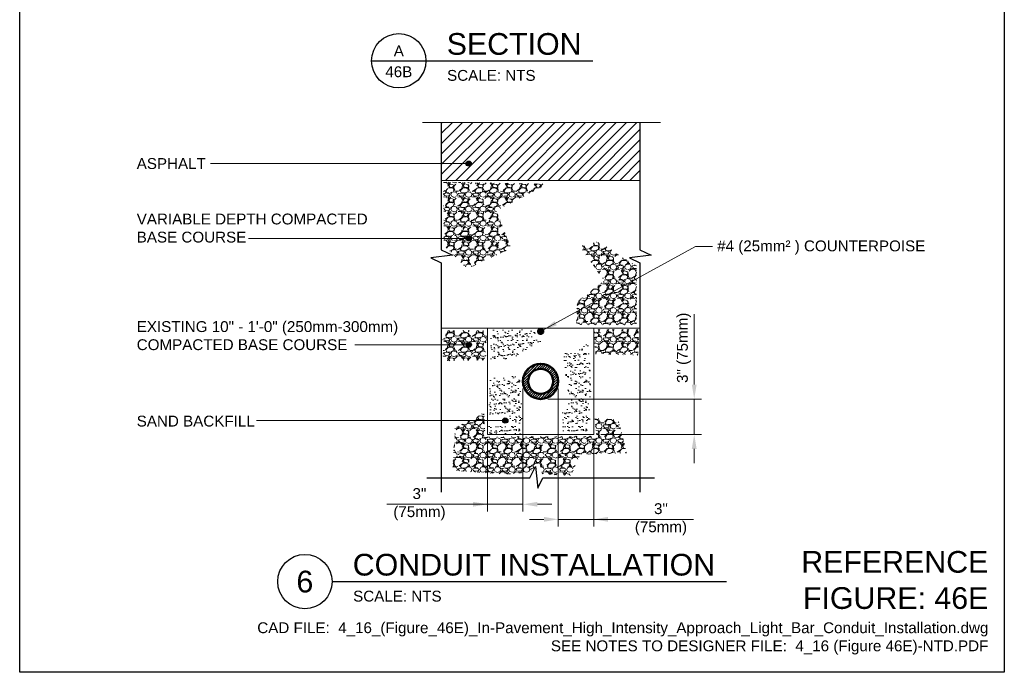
# Model space of a CAD drawing. Header units: inches. Extents: x 0 to 21.3, y 0 to 11.
# Tile 1 of 3: x 0 to 8.5, y 0 to 5.6. Entities that reach past the tile are written whole.
import ezdxf
from ezdxf.enums import TextEntityAlignment as Align

# ---------------------------------------------------------------- set-up
doc = ezdxf.new("R2010")
doc.units = ezdxf.units.IN
doc.header["$LTSCALE"] = 0.5
doc.header["$MEASUREMENT"] = 0
doc.header["$PDSIZE"] = 2
doc.layers.get('0').update_dxf_attribs({"linetype": 'CONTINUOUS', "lineweight": 35})
doc.layers.get('DEFPOINTS').update_dxf_attribs({"linetype": 'CONTINUOUS', "lineweight": 35})
for name, color, linetype, lineweight in [('C-PVMT-ASPH', 8, 'CONTINUOUS', 18), ('C-PVMT-PATT', 8, 'CONTINUOUS', 18), ('E-GRND-EQUI', 83, 'CONTINUOUS', 50), ('E-POWR-CNDT', 83, 'CONTINUOUS', 50), ('G-ANNO-PATT', 252, 'CONTINUOUS', 18), ('G-ANNO-RDME', 5, 'CONTINUOUS', 18)]:
    doc.layers.add(name, color=color, linetype=linetype, lineweight=lineweight)
for name, color, linetype in [('G-ANNO-DIMS', 7, 'CONTINUOUS'), ('G-ANNO-SYMB', 6, 'CONTINUOUS'), ('G-ANNO-TEXT', 7, 'CONTINUOUS'), ('G-ANNO-TEXT @ 1', 7, 'CONTINUOUS'), ('G-ANNO-TTLB', 7, 'CONTINUOUS')]:
    doc.layers.add(name, color=color, linetype=linetype)
doc.styles.add('00-E-TITLE-1_1', font='arial.ttf', dxfattribs={"height": 0.1875})
doc.styles.add('01-E-BLDG-1_1', font='arial.ttf', dxfattribs={"height": 0.09375})
doc.styles.add('ARIAL', font='arial.ttf')
doc.dimstyles.new('01-E-BLDG-1_1', dxfattribs={"dimtxt": 0.09375, "dimasz": 0.125, "dimexe": 0.0625, "dimexo": 0.0625, "dimgap": 0.0625, "dimtad": 1, "dimdec": 4, "dimzin": 3, "dimdsep": 46, "dimlunit": 4, "dimtxsty": '01-E-BLDG-1_1', "dimcen": 0.0625, "dimclrd": 1, "dimclre": 1, "dimclrt": 256, "dimazin": 0, "dimtfac": 1, "dimtdec": 4, "dimtmove": 1, "dimatfit": 3, "dimfxl": 1, "dimfrac": 2, "dimtolj": 1, "dimtzin": 3, "dimlwd": 0, "dimlwe": 0, "dimarcsym": 0})
pattern_1 = [(37.49999999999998, (0, 0), (-0.001968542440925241, 0.06021324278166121), [0, -0.0475, 0, -0.053125, 0, -0.05078125]), (7.499999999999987, (0, 0), (0.05530552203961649, 0.08819206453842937), [0, -0.025625, 0, -0.0428125, 0, -0.01640625]), (327.5, (-0.0384375, 8.534839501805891e-18), (0.09731693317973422, 0.0001768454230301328), [0, -0.015625, 0, -0.05625, 0, -0.0734375]), (317.5, (-0.0384375, 8.534839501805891e-18), (0.09394145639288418, 0.02742736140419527), [0, -0.0078125, 0, -0.036875, 0, -0.0421875])]
pattern_2 = [(228.012787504, (0.09, 0.125), (-1.000000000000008, -1.125), [0.016817, -1.664886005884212]), (184.969740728, (0.07875, 0.1125), (1.499999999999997, 0.1250000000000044), [0.0288585, -2.85699059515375]), (132.510447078, (0.05, 0.11), (1.250000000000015, -1.374999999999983), [0.0203485, -2.014504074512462]), (267.273689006, (0.00125, 0.07875), (0.125000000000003, 2.500000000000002), [0.02627975, -2.601694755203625]), (292.833654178, (0, 0.0525), (-0.6249999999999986, 1.500000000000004), [0.025769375, -2.551171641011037]), (357.273689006, (0.01, 0.02875), (-2.500000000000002, 0.1250000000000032), [0.02627975, -2.601694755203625]), (37.6942404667, (0.03625, 0.0275), (-1.625, -1.249999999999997), [0.034753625, -3.4406060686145]), (72.2553283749, (0.06375, 0.04875), (0.8750000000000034, 2.75), [0.03281099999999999, -3.248290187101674]), (121.429565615, (0.07375, 0.08), (-1.000000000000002, 1.624999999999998), [0.02636875, -2.610509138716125]), (175.236358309, (0.06, 0.1025), (1.374999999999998, -0.1250000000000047), [0.030104, -1.475095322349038]), (222.397437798, (0.03, 0.105), (-1.499999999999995, -1.374999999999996), [0.038931, -3.854171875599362]), (138.814074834, (0.125, 0.0775), (-0.8750000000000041, 0.75), [0.013287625, -1.315480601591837]), (171.46923439, (0.115, 0.08625), (1.625, -0.2499999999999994), [0.025279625, -2.502688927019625]), (225, (0.09, 0.09), (-1.387778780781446e-17, -0.1249999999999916), [0.017677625, -0.1590990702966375]), (203.198590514, (0.08125, 0.105), (0.6249999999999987, 0.2499999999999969), [0.00951975, -0.9424518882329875]), (291.801409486, (0.0725, 0.10125), (-0.1249999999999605, 0.3750000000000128), [0.013462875, -0.6596827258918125]), (30.96375653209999, (0.0775, 0.08875), (0.3750000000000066, 0.2499999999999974), [0.021866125, -0.7070028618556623]), (161.565051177, (0.09625, 0.1), (0.2500000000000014, -0.1249999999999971), [0.015811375, -0.3794733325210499]), (16.389540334, (0, 0.10125), (1.249999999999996, 0.3750000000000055), [0.02215, -2.192855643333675]), (70.3461759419, (0.02125, 0.1075), (-0.5000000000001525, -1.375000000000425), [0.018582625, -1.839675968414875]), (293.198590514, (0.09625, 0.125), (-0.2499999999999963, 0.6249999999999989), [0.019039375, -0.9329322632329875]), (343.610459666, (0.10375, 0.1075), (-1.249999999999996, 0.3750000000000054), [0.02215, -2.192855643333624]), (339.44395478, (0, 0.02375), (-0.6250000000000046, 0.2500000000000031), [0.02136, -1.046640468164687]), (294.775140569, (0.02, 0.01625), (-0.6250000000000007, 1.375), [0.01789725, -1.7718303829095]), (66.8014094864, (0.0975, 0), (0.2499999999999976, 0.6249999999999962), [0.019039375, -0.9329322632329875]), (17.3540246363, (0.105, 0.0175), (-1.624999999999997, -0.4999999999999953), [0.020953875, -2.07442795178]), (69.44395478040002, (0.03625, 0), (-0.2500000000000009, -0.6249999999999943), [0.01068, -1.057320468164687]), (101.309932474, (0.09, 0), (-0.1249999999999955, 0.5000000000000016), [0.00637375, -0.6310036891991]), (165.963756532, (0.08875, 0.00625), (0.3749999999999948, -0.1250000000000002), [0.025769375, -0.4896188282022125]), (186.009005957, (0.06375, 0.0125), (1.250000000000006, 0.1249999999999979), [0.02388125, -2.36424039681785]), (303.690067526, (0.0775, 0.0775), (-0.1249999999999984, 0.2499999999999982), [0.01802775, -0.432666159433]), (353.157226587, (0.0875, 0.0625), (2.125000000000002, -0.2500000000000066), [0.03147425, -3.115945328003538]), (60.9453959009, (0.11875, 0.05875), (-0.4999999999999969, -0.8749999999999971), [0.0128695, -1.274084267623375]), (90, (0.125, 0.07), (-0.125, 0.125), [0.0075, -0.1175]), (120.256437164, (0.06125, 0.01625), (0.5000000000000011, -0.875000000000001), [0.0173655, -1.719189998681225]), (48.01278750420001, (0.0525, 0.03125), (1, 1.124999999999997), [0.033634, -1.648069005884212]), (0, (0.075, 0.05625), (0.125, 0.125), [0.0325, -0.0925]), (325.3048464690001, (0.1075, 0.05625), (1.250000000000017, -0.8749999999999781), [0.01976425, -1.95665928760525]), (254.054604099, (0.12375, 0.045), (-0.1250000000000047, -0.5000000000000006), [0.01820025, -0.8918134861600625]), (207.645975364, (0.11875, 0.0275), (-2.374999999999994, -1.250000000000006), [0.029633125, -2.933684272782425]), (175.42607874, (0.0925, 0.01375), (-1.624999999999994, 0.1250000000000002), [0.031349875, -3.103634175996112])]

# ---------------------------------------------------------------- blocks, each defined once
blk = doc.blocks.new('*U3')
at = {"color": 0, "linetype": 'Continuous', "lineweight": 30}
blk.add_line((0.2343750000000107, -1.06581410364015e-14), (3.640649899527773, -1.06581410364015e-14), dxfattribs=at)
blk.add_circle((0, 0), 0.234375, dxfattribs=at)
at = {"color": 0, "style": 'ARIAL', "flags": 4}
blk.add_attdef('TITLE', text='', height=0.1875, dxfattribs=at).set_placement((0.4133877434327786, -0.004328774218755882), align=Align.BOTTOM_LEFT)
blk.add_attdef('ID', text='', height=0.1875, dxfattribs=at).set_placement((0, 0), align=Align.MIDDLE_CENTER)
blk.add_attdef('SCALE', text='', height=0.0703125, dxfattribs=at).set_placement((0.4166650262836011, -0.07898187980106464), align=Align.TOP_LEFT)
blk = doc.blocks.new('BREAK')
at = {"color": 0, "linetype": 'Continuous', "flags": 128}
blk.add_lwpolyline([(0, 0), (0.046625, 0.097375), (0.069125, -0.090125), (0.112375, 0)], dxfattribs=at)
blk = doc.blocks.new('G-TDT1')
at = {"linetype": 'ByBlock', "lineweight": -2}
h = blk.add_hatch(color=256, dxfattribs=at)
edge = h.paths.add_edge_path()
edge.add_arc((0, 0), 0.02220729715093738, 0, 360)
at = {"color": 0, "linetype": 'ByBlock', "lineweight": -2}
blk.add_circle((0, 0), 0.02220729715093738, dxfattribs=at)
blk = doc.blocks.new('*D5')
at = {"layer": 'DEFPOINTS', "color": 0, "lineweight": 0, "transparency": 16777216}
for p in [(4.497295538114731, 2.359824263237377), (4.955074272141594, 2.054639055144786), (5.823182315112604, 2.054639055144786)]:
    blk.add_point(p, dxfattribs=at)
at = {"layer": 'G-ANNO-DIMS', "color": 1, "lineweight": 0, "transparency": 16777216}
for p, q in [((5.823182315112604, 2.484824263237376), (5.823182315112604, 2.609824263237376)), ((4.559795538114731, 2.359824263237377), (5.885682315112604, 2.359824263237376)), ((5.823182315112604, 2.359824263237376), (5.823182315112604, 2.054639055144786)), ((5.017574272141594, 2.054639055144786), (5.885682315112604, 2.054639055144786)), ((5.823182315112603, 1.929639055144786), (5.823182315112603, 1.804639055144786))]:
    blk.add_line(p, q, dxfattribs=at)
for points in [[(5.802348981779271, 2.484824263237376), (5.844015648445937, 2.484824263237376), (5.823182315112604, 2.359824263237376)], [(5.80234898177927, 1.929639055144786), (5.844015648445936, 1.929639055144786), (5.823182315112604, 2.054639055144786)]]:
    blk.add_solid(points, dxfattribs=at)
at = {"layer": 'G-ANNO-DIMS', "transparency": 16777216, "insert": (5.73494920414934, 2.801869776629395), "char_height": 0.09375, "attachment_point": 5, "rotation": 90, "style": '01-E-BLDG-1_1'}
blk.add_mtext('\\A1;3" (75mm)', dxfattribs=at)
blk = doc.blocks.new('*D6')
at = {"layer": 'DEFPOINTS', "color": 0, "transparency": 16777216}
for p in [(4.649888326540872, 2.512417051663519), (4.955074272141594, 2.054639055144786), (4.955074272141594, 1.320778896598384)]:
    blk.add_point(p, dxfattribs=at)
at = {"layer": 'G-ANNO-DIMS', "color": 1, "lineweight": 0, "transparency": 16777216}
for p, q in [((4.649888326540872, 2.449917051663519), (4.649888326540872, 1.258278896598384)), ((4.955074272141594, 1.992139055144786), (4.955074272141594, 1.258278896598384)), ((4.524888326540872, 1.320778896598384), (4.399888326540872, 1.320778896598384)), ((4.649888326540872, 1.320778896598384), (4.955074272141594, 1.320778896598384)), ((4.649888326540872, 1.320778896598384), (4.955074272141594, 1.320778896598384)), ((5.817412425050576, 1.320778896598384), (4.955074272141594, 1.320778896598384)), ((5.080074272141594, 1.320778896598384), (5.205074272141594, 1.320778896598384))]:
    blk.add_line(p, q, dxfattribs=at)
at = {"layer": 'G-ANNO-DIMS', "color": 1, "transparency": 16777216}
for points in [[(4.524888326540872, 1.341612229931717), (4.524888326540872, 1.299945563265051), (4.649888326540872, 1.320778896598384)], [(5.080074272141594, 1.341612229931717), (5.080074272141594, 1.299945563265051), (4.955074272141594, 1.320778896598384)]]:
    blk.add_solid(points, dxfattribs=at)
at = {"layer": 'G-ANNO-DIMS', "transparency": 16777216, "insert": (5.535693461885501, 1.320778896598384), "char_height": 0.09375, "attachment_point": 5, "style": '01-E-BLDG-1_1'}
blk.add_mtext('\\A1;3"\\P(75mm)', dxfattribs=at)
blk = doc.blocks.new('*D7')
at = {"layer": 'DEFPOINTS', "color": 0, "transparency": 16777216}
for p in [(4.344702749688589, 2.512417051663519), (4.039517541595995, 2.054638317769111), (4.344702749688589, 1.451121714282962)]:
    blk.add_point(p, dxfattribs=at)
at = {"layer": 'G-ANNO-DIMS', "color": 1, "lineweight": 0, "transparency": 16777216}
for p, q in [((4.344702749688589, 2.449917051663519), (4.344702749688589, 1.388621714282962)), ((4.039517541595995, 1.992138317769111), (4.039517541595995, 1.388621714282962)), ((3.169309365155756, 1.451121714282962), (4.039517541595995, 1.451121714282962)), ((3.914517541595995, 1.451121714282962), (3.789517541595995, 1.451121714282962)), ((4.039517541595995, 1.451121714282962), (4.344702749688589, 1.451121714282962)), ((4.039517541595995, 1.451121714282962), (4.344702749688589, 1.451121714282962)), ((4.469702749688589, 1.451121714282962), (4.594702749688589, 1.451121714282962))]:
    blk.add_line(p, q, dxfattribs=at)
at = {"layer": 'G-ANNO-DIMS', "color": 1, "transparency": 16777216}
for points in [[(3.914517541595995, 1.471955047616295), (3.914517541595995, 1.430288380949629), (4.039517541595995, 1.451121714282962)], [(4.469702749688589, 1.471955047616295), (4.469702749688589, 1.430288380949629), (4.344702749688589, 1.451121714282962)]]:
    blk.add_solid(points, dxfattribs=at)
at = {"layer": 'G-ANNO-DIMS', "transparency": 16777216, "insert": (3.451028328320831, 1.451121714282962), "char_height": 0.09375, "attachment_point": 5, "style": '01-E-BLDG-1_1'}
blk.add_mtext('\\A1;3"\\P(75mm)', dxfattribs=at)
blk = doc.blocks.new('DTLIND-flat-1')
at = {"color": 6, "linetype": 'Continuous'}
blk.add_line((-0.234375, 0), (0.234375, 0), dxfattribs=at)
blk.add_circle((0, 0), 0.2344090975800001, dxfattribs=at)
at = {"layer": 'G-ANNO-SYMB', "style": 'ARIAL'}
for tag, p in [('DET_NUM', (0, 0.08578125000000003)), ('DWG_NUM', (0, -0.09440625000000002))]:
    blk.add_attdef(tag, text='', height=0.09375, dxfattribs=at).set_placement(p, align=Align.MIDDLE_CENTER)

msp = doc.modelspace()

# ---------------------------------------------------------------- hatches: boundary and pattern name
at = {"layer": 'C-PVMT-PATT'}
h = msp.add_hatch(dxfattribs=at)
h.set_pattern_fill('ANSI31', color=256, scale=0.5, style=0)
h.set_pattern_definition([(45, (0, 0.9230449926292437), (-0.04419417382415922, 0.04419417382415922), [])])
h.paths.add_polyline_path([(5.354738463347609, 4.746829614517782), (3.639849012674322, 4.746828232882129), (3.639849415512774, 4.246828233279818), (5.354738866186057, 4.246829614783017)])
at = {"layer": 'G-ANNO-PATT'}
h = msp.add_hatch(dxfattribs=at)
h.set_pattern_fill('GRAVEL', color=256, scale=0.125)
h.set_pattern_definition(pattern_2)
h.paths.add_polyline_path([(3.658599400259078, 4.232579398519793), (4.555091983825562, 4.216718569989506), (4.114779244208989, 3.986736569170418), (4.241716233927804, 3.661589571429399), (3.864872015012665, 3.483155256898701), (3.662566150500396, 3.685380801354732)])
h = msp.add_hatch(dxfattribs=at)
h.set_pattern_fill('GRAVEL', color=256, scale=0.125)
h.set_pattern_definition(pattern_2)
h.paths.add_polyline_path([(5.205644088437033, 3.578320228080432), (5.324647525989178, 3.510911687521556), (5.324647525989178, 2.999399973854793), (4.80499916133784, 2.999399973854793), (4.812932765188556, 3.201625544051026), (5.046972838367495, 3.380059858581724), (4.836733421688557, 3.677450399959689), (5.003338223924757, 3.721067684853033)])
h = msp.add_hatch(dxfattribs=at)
h.set_pattern_fill('GRAVEL', color=256, scale=0.125)
h.set_pattern_definition(pattern_2)
h.paths.add_polyline_path([(3.6531380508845, 2.952753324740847), (4.031818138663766, 2.95026301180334), (4.021852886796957, 2.696249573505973), (3.655629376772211, 2.688778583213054)])
h = msp.add_hatch(dxfattribs=at)
h.set_pattern_fill('AR-SAND', color=256, scale=0.03125, angle=-1.272221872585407e-14, style=0)
h.set_pattern_definition(pattern_1)
h.paths.add_polyline_path([(4.064205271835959, 2.960224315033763), (4.420463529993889, 2.957734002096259), (4.512642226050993, 2.853140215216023), (4.340741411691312, 2.773449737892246), (4.291631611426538, 2.727423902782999), (4.067128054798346, 2.673572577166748)])
h = msp.add_hatch(dxfattribs=at)
h.set_pattern_fill('GRAVEL', color=256, scale=0.125)
h.set_pattern_definition(pattern_2)
h.paths.add_polyline_path([(4.961079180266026, 2.960224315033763), (5.342250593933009, 2.960224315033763), (5.339759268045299, 2.738585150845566), (4.968553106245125, 2.748546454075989)])
h = msp.add_hatch(dxfattribs=at)
h.set_pattern_fill('AR-SAND', color=256, scale=0.03125, angle=-1.272221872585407e-14, style=0)
h.set_pattern_definition(pattern_1)
h.paths.add_polyline_path([(4.93118337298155, 2.444726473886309), (4.918726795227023, 2.078648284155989), (4.69063597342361, 2.082491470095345), (4.676317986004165, 2.242894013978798), (4.746825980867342, 2.32519073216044), (4.692052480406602, 2.751874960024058), (4.911659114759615, 2.835754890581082)])
h = msp.add_hatch(dxfattribs=at)
h.set_pattern_fill('ANSI31', color=256, scale=0.125, angle=9.23193684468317e-05, style=0)
h.set_pattern_definition([(45.00009231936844, (0, 0.3209086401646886), (-0.01104856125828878, 0.01104852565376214), [])])
h.paths.add_polyline_path([(4.344702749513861, 2.512416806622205, 1), (4.649888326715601, 2.512417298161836, 1)])
h.paths.add_polyline_path([(4.605241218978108, 2.512417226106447, -1), (4.389349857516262, 2.512416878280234, -1)], flags=16)
h = msp.add_hatch(dxfattribs=at)
h.set_pattern_fill('AR-SAND', color=256, scale=0.03125, angle=-1.272221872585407e-14, style=0)
h.set_pattern_definition([(37.49999999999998, (-0.5792227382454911, 0), (-0.001968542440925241, 0.06021324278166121), [0, -0.0475, 0, -0.053125, 0, -0.05078125]), (7.499999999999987, (-0.5792227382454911, 0), (0.05530552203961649, 0.08819206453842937), [0, -0.025625, 0, -0.0428125, 0, -0.01640625]), (327.5, (-0.6176602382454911, 8.534839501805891e-18), (0.09731693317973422, 0.0001768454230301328), [0, -0.015625, 0, -0.05625, 0, -0.0734375]), (317.5, (-0.6176602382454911, 8.534839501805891e-18), (0.09394145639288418, 0.02742736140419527), [0, -0.0078125, 0, -0.036875, 0, -0.0421875])])
h.paths.add_polyline_path([(4.323136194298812, 2.560826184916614), (4.339504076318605, 2.054638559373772), (4.039517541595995, 2.054638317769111), (4.039517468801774, 2.145007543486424), (4.259646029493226, 2.132736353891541), (4.225491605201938, 2.215625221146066), (4.052406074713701, 2.224498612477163), (4.06042500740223, 2.53935893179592)])
h = msp.add_hatch(dxfattribs=at)
h.set_pattern_fill('GRAVEL', color=256, scale=0.125)
h.set_pattern_definition(pattern_2)
h.paths.add_polyline_path([(4.00939630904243, 2.243009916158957), (4.016870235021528, 2.033822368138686), (4.978518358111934, 2.038803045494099), (4.963570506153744, 2.193203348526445), (5.167858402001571, 2.180751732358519), (5.240106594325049, 1.894364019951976), (4.836513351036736, 1.881912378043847), (4.759282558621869, 1.70011845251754), (4.512642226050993, 1.710079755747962), (4.485237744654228, 1.814673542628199), (4.398041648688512, 1.727512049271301), (4.206210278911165, 1.710079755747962), (3.737842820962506, 1.742454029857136), (3.757773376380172, 2.108532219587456)])

# ---------------------------------------------------------------- linework, layer by layer
at = {"layer": 'C-PVMT-ASPH'}
msp.add_lwpolyline([(3.477220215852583, 4.746828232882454), (5.531859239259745, 4.746829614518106)], dxfattribs=at)
at = {"layer": 'E-POWR-CNDT'}
for radius in [0.1525927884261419, 0.1079456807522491]:
    msp.add_circle((4.497295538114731, 2.512417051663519), radius, dxfattribs=at)
at = {"layer": 'G-ANNO-DIMS', "color": 1, "lineweight": 0}
msp.add_line((5.823182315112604, 2.609824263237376), (5.823182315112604, 3.091160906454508), dxfattribs=at)
at = {"layer": 'G-ANNO-PATT'}
for p, q in [((5.354739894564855, 2.970207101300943), (3.639850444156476, 2.970205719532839)), ((4.039517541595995, 2.054638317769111), (4.039516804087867, 2.970206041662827)), ((4.955074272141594, 2.054639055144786), (4.955073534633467, 2.970206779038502)), ((4.955074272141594, 2.054639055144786), (4.039517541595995, 2.054638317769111))]:
    msp.add_line(p, q, dxfattribs=at)
msp.add_lwpolyline([(3.639849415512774, 4.246828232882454), (5.354738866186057, 4.246829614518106)], dxfattribs=at)
at = {"layer": 'G-ANNO-SYMB'}
for p, q in [((3.639849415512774, 4.746828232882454), (3.639849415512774, 3.648038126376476)), ((5.354738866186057, 4.746829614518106), (5.354738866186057, 3.648038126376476)), ((3.639849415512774, 3.535663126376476), (3.639849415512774, 1.554638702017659)), ((5.354738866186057, 3.535663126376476), (5.354738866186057, 1.554638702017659)), ((3.514849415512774, 1.679638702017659), (4.405085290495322, 1.679638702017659)), ((4.517460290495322, 1.679638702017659), (5.479738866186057, 1.679638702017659))]:
    msp.add_line(p, q, dxfattribs=at)
at = {"layer": 'G-ANNO-TEXT', "linetype": 'Continuous', "lineweight": 30}
msp.add_line((3.50730422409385, 5.280177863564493), (4.946440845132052, 5.280177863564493), dxfattribs=at)
at = {"layer": 'G-ANNO-TEXT', "color": 1, "lineweight": 0}
msp.add_line((2.045136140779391, 2.173850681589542), (4.192256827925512, 2.173850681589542), dxfattribs=at)
at = {"layer": 'G-ANNO-TTLB'}
msp.add_lwpolyline([(0, 10.99999989), (8.499999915, 10.99999989), (8.499999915, 0), (0, 0)], close=True, dxfattribs=at)

# ---------------------------------------------------------------- block references
at = {"layer": 'E-GRND-EQUI'}
msp.add_blockref('G-TDT1', (4.497295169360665, 2.944214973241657), dxfattribs=at)
at = {"layer": 'G-ANNO-SYMB'}
ref = msp.add_blockref('DTLIND-flat-1', (3.272895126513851, 5.280177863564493), dxfattribs=at)
ref.add_attrib('DET_NUM', 'A', dxfattribs={"height": 0.09375, "style": '01-E-BLDG-1_1'}).set_placement((3.272895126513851, 5.365959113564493), align=Align.MIDDLE_CENTER)
ref.add_attrib('DWG_NUM', '46B', dxfattribs={"height": 0.09375, "style": '01-E-BLDG-1_1'}).set_placement((3.272895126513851, 5.185771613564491), align=Align.MIDDLE_CENTER)
at = {"layer": 'G-ANNO-SYMB', "rotation": 270}
for p in [(3.639849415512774, 3.648038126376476), (5.354738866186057, 3.648038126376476)]:
    msp.add_blockref('BREAK', p, dxfattribs=at)
at = {"layer": 'G-ANNO-SYMB'}
msp.add_blockref('BREAK', (4.405085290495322, 1.679638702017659), dxfattribs=at)
at = {"layer": 'G-ANNO-TEXT'}
for p in [(3.876133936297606, 4.392470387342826), (3.876133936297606, 3.746733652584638), (3.87673652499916, 2.828631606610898), (4.192256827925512, 2.173850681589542)]:
    msp.add_blockref('G-TDT1', p, dxfattribs=at)
at = {"layer": 'G-ANNO-TEXT @ 1'}
ref = msp.add_blockref('*U3', (2.461762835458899, 0.783601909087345), dxfattribs=at)
ref.add_attrib('SCALE', 'SCALE: NTS', dxfattribs={"layer": '0', "color": 0, "height": 0.09375, "style": '01-E-BLDG-1_1'}).set_placement((2.878427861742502, 0.704620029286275), align=Align.TOP_LEFT)
ref.add_attrib('TITLE', 'CONDUIT INSTALLATION', dxfattribs={"layer": '0', "color": 0, "height": 0.1875, "style": 'ARIAL'}).set_placement((2.875150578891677, 0.7792731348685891), align=Align.BOTTOM_LEFT)
ref.add_attrib('ID', '6', dxfattribs={"layer": '0', "color": 0, "height": 0.1875, "style": 'ARIAL'}).set_placement((2.461762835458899, 0.783601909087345), align=Align.MIDDLE_CENTER)

# ---------------------------------------------------------------- texts
at = {"layer": 'G-ANNO-RDME', "attachment_point": 9, "rotation": 6.823782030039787e-09}
for s, insert, char_height, width, style in [('REFERENCE FIGURE: 46E', (8.362423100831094, 0.5448216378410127), 0.1875, 1.660137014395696, '00-E-TITLE-1_1'), ('CAD FILE:  4_16_(Figure_46E)_In-Pavement_High_Intensity_Approach_Light_Bar_Conduit_Installation.dwg\\PSEE NOTES TO DESIGNER FILE:  4_16 (Figure 46E)-NTD.PDF', (8.362423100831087, 0.1534931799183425), 0.09375, 6.4790592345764, '01-E-BLDG-1_1')]:
    msp.add_mtext(s, dxfattribs=dict(at, insert=insert, char_height=char_height, width=width, style=style))
at = {"layer": 'G-ANNO-TEXT', "style": '00-E-TITLE-1_1'}
msp.add_text('SECTION', height=0.1875, dxfattribs=at).set_placement((3.686316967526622, 5.275849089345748), align=Align.BOTTOM_LEFT)
at = {"layer": 'G-ANNO-TEXT', "style": '01-E-BLDG-1_1'}
msp.add_text('SCALE: NTS', height=0.09375, dxfattribs=at).set_placement((3.689594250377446, 5.201195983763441), align=Align.TOP_LEFT)
at = {"layer": 'G-ANNO-TEXT', "char_height": 0.09375, "attachment_point": 1, "rotation": 359.99999999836, "style": '01-E-BLDG-1_1'}
for s, insert, width in [('ASPHALT', (1.010226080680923, 4.44012178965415), 0.7373229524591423), ('VARIABLE DEPTH COMPACTED BASE COURSE', (1.010226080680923, 3.961074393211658), 2.024632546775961), ('#4 (25mm² ) COUNTERPOISE', (6.021093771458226, 3.728847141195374), 2.008908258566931), ('EXISTING 10" - 1\'-0" (250mm-300mm) COMPACTED BASE COURSE', (1.010226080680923, 3.032075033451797), 2.264388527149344), ('SAND BACKFILL', (1.010226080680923, 2.21610127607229), 1.52796327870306)]:
    msp.add_mtext(s, dxfattribs=dict(at, insert=insert, width=width))

# ---------------------------------------------------------------- dimensions: what is measured, and where the dimension line sits
at = {"layer": 'G-ANNO-DIMS'}
dim = msp.add_linear_dim(base=(5.823182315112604, 2.054639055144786), p1=(4.497295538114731, 2.359824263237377), p2=(4.955074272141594, 2.054639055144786), angle=90, text='3" (75mm)', dimstyle='01-E-BLDG-1_1', dxfattribs=at)
dim.commit()
dim.dimension.update_dxf_attribs({"geometry": '*D5', "text_midpoint": (5.858904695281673, 2.801869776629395), "dimtype": 160})
for base, p1, p2, picture, middle in [((4.344702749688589, 1.451121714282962), (4.039517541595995, 2.054638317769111), (4.344702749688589, 2.512417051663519), '*D7', (3.451028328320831, 1.233135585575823)), ((4.955074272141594, 1.320778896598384), (4.649888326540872, 2.512417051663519), (4.955074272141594, 2.054639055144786), '*D6', (5.535693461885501, 1.339192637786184))]:
    dim = msp.add_linear_dim(base=base, p1=p1, p2=p2, text='3"\\X(75mm)', dimstyle='01-E-BLDG-1_1', dxfattribs=at)
    dim.commit()
    dim.dimension.update_dxf_attribs({"geometry": picture, "text_midpoint": middle, "dimtype": 160})

# ---------------------------------------------------------------- leaders
at = {"layer": 'G-ANNO-TEXT'}
for points in [[(3.876133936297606, 4.392470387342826), (1.64633921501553, 4.392470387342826)], [(3.876133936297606, 3.746733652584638), (1.974538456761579, 3.746733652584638)], [(3.87673652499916, 2.828631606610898), (2.892965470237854, 2.828631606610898)]]:
    msp.add_leader(points, dimstyle='01-E-BLDG-1_1', override={"dimldrblk": 'None'}, dxfattribs=at)
msp.add_leader([(4.517078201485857, 2.954304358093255, -0.02362949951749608), (5.835247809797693, 3.677080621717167, -0.02362949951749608), (5.980515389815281, 3.677080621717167, -0.02362949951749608)], dimstyle='01-E-BLDG-1_1', dxfattribs=at)

doc.saveas('drawing.dxf')
